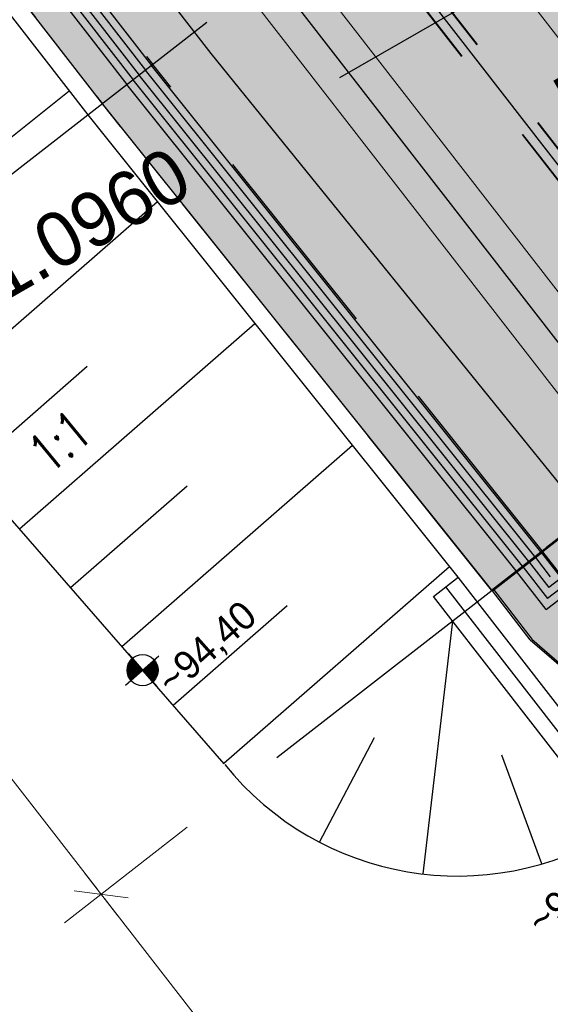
# Model space of a CAD drawing. Header units: metres. Extents: x 3458045 to 3462392, y 5482308 to 5484762.
# Tile 24 of 256: x 3459711 to 3459719, y 5483463 to 5483478. Entities that reach past the tile are written whole.
import ezdxf
from ezdxf.enums import TextEntityAlignment as Align

# ---------------------------------------------------------------- set-up
doc = ezdxf.new("R2010")
doc.units = ezdxf.units.M
doc.header["$PDMODE"] = 3
doc.header["$PDSIZE"] = 0.1
for name, pattern in [('AUSGEZOGEN', [2, 1, 1]), ('STRICHPUNKT2', [12.7, 6.35, -3.175, 0, -3.175]), ('VERDECKT2', [4.7625, 3.175, -1.5875])]:
    doc.linetypes.add(name, pattern=pattern)
doc.layers.get('0').update_dxf_attribs({"linetype": 'CONTINUOUS'})
doc.layers.get('DEFPOINTS').update_dxf_attribs({"linetype": 'CONTINUOUS'})
for name, color, linetype in [('SP_ACHSE_6731', 7, 'CONTINUOUS'), ('SP_AXIS', 7, 'CONTINUOUS'), ('SP_BAUGRUBE-BÖSCHUNG', 210, 'AUSGEZOGEN'), ('SP_BAUGRUBE-TEXT', 210, 'AUSGEZOGEN'), ('SP_BAUGRUBE-VERBAU', 210, 'AUSGEZOGEN'), ('SP_Blockfugen', 2, 'STRICHPUNKT2'), ('SP_Entwässerung', 170, 'VERDECKT2'), ('SP_SOLID_Trogsohle_L6', 254, 'CONTINUOUS'), ('SP_SOLID_Tunnelsohle_L6', 254, 'CONTINUOUS'), ('SP_StadtbahnFluchtweg', 1, 'CONTINUOUS'), ('SP_Trogsohle_L6', 1, 'VERDECKT2'), ('SP_TrogTunnel-Bautoleranz', 160, 'VERDECKT2'), ('SP_Trogwand_L6', 2, 'CONTINUOUS'), ('SP_Tunnelwand_L6', 2, 'VERDECKT2'), ('SP_Vb_Planung', 10, 'CONTINUOUS'), ('SP_VERM', 1, 'CONTINUOUS'), ('T__AXIS', 3, 'CONTINUOUS')]:
    doc.layers.add(name, color=color, linetype=linetype)
doc.layers.add('SP_HILF', color=6, linetype='CONTINUOUS', plot=False)
doc.styles.add('K_ISOCP', font='k_isocp.shx')
doc.styles.add('SP_F', font='romans.shx', dxfattribs={"width": 0.7, "bigfont": 'sp_f.shx'})
doc.linetypes.add('EISENBAHN', pattern='A,0.15,[130,ltypeshp.shx,S=0.25,R=0,X=0,Y=0],0.15', length=0.3)
doc.linetypes.add('ZICKZACK', pattern='A,0.00254,-5.08,[131,ltypeshp.shx,S=5.08,R=0,X=-5.08,Y=0],-10.16,[131,ltypeshp.shx,S=5.08,R=180,X=5.08,Y=0],-5.08', length=20.32254)
doc.dimstyles.new('SOFI35$0', dxfattribs={"dimtxt": 3.5, "dimasz": 0.35, "dimexe": 0.9, "dimexo": 0.625, "dimgap": 0.945, "dimtad": 1, "dimdec": 3, "dimrnd": 0.001, "dimzin": 1, "dimdsep": 46, "dimtxsty": 'SP_F', "dimblk1": 'SOF_BEMSTR1', "dimblk2": 'SOF_BEMSTR2', "dimsah": 1, "dimcen": 3.5, "dimse1": 1, "dimse2": 1, "dimclrd": 1, "dimclre": 1, "dimclrt": 2, "dimaunit": 2, "dimazin": 0, "dimtfac": 1, "dimtdec": 3, "dimtmove": 0, "dimatfit": 3, "dimfxl": 1, "dimtolj": 1, "dimtzin": 0, "dimlwd": 0, "dimlwe": 0, "dimarcsym": 0})

# ---------------------------------------------------------------- blocks, each defined once
blk = doc.blocks.new('kmr_li')
at = {"color": 1, "linetype": 'Continuous'}
blk.add_line((0, 0), (0, 3.5714), dxfattribs=at)
at = {"color": 1}
for p, q in [((0, 0), (-0.3062, 0.9075)), ((-0.3062, 0.9075), (0, 0.5188)), ((0, 0), (0.3062, 0.9075)), ((0.3062, 0.9075), (0, 0.5188))]:
    blk.add_line(p, q, dxfattribs=at)
at = {"color": 1, "linetype": 'Continuous', "style": 'K_ISOCP'}
blk.add_attdef('STATION', text='', height=1, rotation=270.0001, dxfattribs=at).set_placement((0, 4.404), align=Align.MIDDLE_RIGHT)
blk.add_attdef('PARAOL', text='', height=1, rotation=270.0001, dxfattribs=at).set_placement((0.5, 1), align=Align.BOTTOM_RIGHT)
blk.add_attdef('PARAUL', text='', height=1, rotation=270.0001, dxfattribs=at).set_placement((-0.5, 1), align=Align.TOP_RIGHT)
blk = doc.blocks.new('SOF_BEMSTR1')
at = {"color": 0, "linetype": 'ByBlock', "lineweight": -2}
for p, q in [((0, 20), (0, -8.5)), ((3.535, 3.535), (-3.535, -3.535)), ((-5, 0), (5, 0))]:
    blk.add_line(p, q, dxfattribs=at)
blk = doc.blocks.new('SOF_BEMSTR2')
at = {"color": 0, "linetype": 'ByBlock', "lineweight": -2}
for p, q in [((0, -20), (0, 8.5)), ((3.535, 3.535), (-3.535, -3.535)), ((-5, 0), (5, 0))]:
    blk.add_line(p, q, dxfattribs=at)
blk = doc.blocks.new('*D73')
at = {"layer": 'DEFPOINTS', "color": 0, "linetype": 'AUSGEZOGEN', "transparency": 16777216}
for p in [(3459715.602, 5483467.131), (3459712.039, 5483464.363), (3459721.737, 5483459.234)]:
    blk.add_point(p, dxfattribs=at)
at = {"layer": 'SP_VERM', "color": 1, "linetype": 'AUSGEZOGEN', "lineweight": 0, "transparency": 16777216}
blk.add_line((3459718.12, 5483456.535), (3459712.092, 5483464.294), dxfattribs=at)
at = {"layer": 'SP_VERM', "color": 1, "linetype": 'AUSGEZOGEN', "lineweight": 0, "transparency": 16777216, "xscale": 0.08750000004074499, "yscale": 0.08750000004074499, "zscale": 0.08750000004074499}
for name, p, rotation in [('SOF_BEMSTR2', (3459712.039, 5483464.363), 127.8419269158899), ('SOF_BEMSTR1', (3459718.174, 5483456.466), 307.8419269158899)]:
    blk.add_blockref(name, p, dxfattribs=dict(at, rotation=rotation))
at = {"layer": 'SP_VERM', "color": 2, "linetype": 'AUSGEZOGEN', "transparency": 16777216, "insert": (3459715.638, 5483460.828), "char_height": 0.875, "attachment_point": 5, "rotation": 307.8419, "style": 'SP_F'}
blk.add_mtext('\\A1;\\A1;10.00{\\H.7x;\\S^ ;}', dxfattribs=at)
blk = doc.blocks.new('*D74')
at = {"layer": 'DEFPOINTS', "color": 0, "linetype": 'AUSGEZOGEN', "transparency": 16777216}
for p in [(3459709.467, 5483475.028), (3459715.602, 5483467.131), (3459712.039, 5483464.363)]:
    blk.add_point(p, dxfattribs=at)
at = {"layer": 'SP_VERM', "color": 1, "linetype": 'AUSGEZOGEN', "lineweight": 0, "transparency": 16777216}
blk.add_line((3459705.958, 5483472.191), (3459711.985, 5483464.432), dxfattribs=at)
at = {"layer": 'SP_VERM', "color": 1, "linetype": 'AUSGEZOGEN', "lineweight": 0, "transparency": 16777216, "xscale": 0.08750000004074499, "yscale": 0.08750000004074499, "zscale": 0.08750000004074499}
for name, p, rotation in [('SOF_BEMSTR2', (3459705.904, 5483472.26), 127.8419269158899), ('SOF_BEMSTR1', (3459712.039, 5483464.363), 307.8419269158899)]:
    blk.add_blockref(name, p, dxfattribs=dict(at, rotation=rotation))
at = {"layer": 'SP_VERM', "color": 2, "linetype": 'AUSGEZOGEN', "transparency": 16777216, "insert": (3459709.503, 5483468.725), "char_height": 0.875, "attachment_point": 5, "rotation": 307.8419, "style": 'SP_F'}
blk.add_mtext('\\A1;\\A1;10.00{\\H.7x;\\S^ ;}', dxfattribs=at)
blk = doc.blocks.new('SOFI-HK', base_point=(0, 0.000969))
at = {"color": 0, "linetype": 'Continuous'}
for p, q in [((0, 0.139982), (0, -0.138069)), ((-0.145258, 0.000969), (0.139135, 0.000969))]:
    blk.add_line(p, q, dxfattribs=at)
at = {"color": 0, "linetype": 'Continuous', "const_width": 0.1}
for points in [[(0, 0.050969, 0.414214), (-0.05, 0.000969)], [(0.05, 0.000969, -0.414214), (0, -0.049031)]]:
    blk.add_lwpolyline(points, format="xyb", dxfattribs=at)
at = {"color": 0, "linetype": 'Continuous'}
blk.add_circle((0, 0.000969), 0.1, dxfattribs=at)
blk = doc.blocks.new('*U404')
at = {"color": 0, "linetype": 'ByBlock'}
for p, q in [((-6.528, 7.56), (-2.479, 10.787)), ((-4.923, 5.644), (-1.065, 9.009)), ((-3.28, 3.76), (0.499, 7.056)), ((-4.102, 4.702), (-2.192, 6.367)), ((-1.636, 1.876), (2.063, 5.103)), ((-2.458, 2.818), (-0.589, 4.449)), ((0, 0), (3.621, 3.158)), ((-0.815, 0.934), (1.015, 2.53))]:
    blk.add_line(p, q, dxfattribs=at)

msp = doc.modelspace()

# ---------------------------------------------------------------- hatches: boundary and pattern name
at = {"layer": 'SP_SOLID_Trogsohle_L6'}
h = msp.add_hatch(color=253, dxfattribs=at)
h.dxf.hatch_style = 1
edge = h.paths.add_edge_path()
edge.add_arc((3460127.8927, 5483834.6133), 537.099, 217.164557, 217.694715, ccw=False)
edge.add_arc((3459955.4988, 5483703.9272), 320.7694, 216.281031, 217.164557, ccw=False)
edge.add_arc((3459880.7609, 5483649.0648), 228.0567, 215.044095, 216.281031, ccw=False)
edge.add_arc((3459838.5915, 5483619.4891), 176.5497, 213.453748, 215.044095, ccw=False)
edge.add_arc((3459811.2445, 5483601.4202), 143.7725, 211.509991, 213.453748, ccw=False)
edge.add_arc((3459791.8985, 5483589.5604), 121.0806, 209.645391, 211.509991, ccw=False)
edge.add_line((3459686.667, 5483529.6702), (3459677.3737, 5483524.3822))
edge.add_arc((3459790.1917, 5483588.7788), 129.9031, 209.717763, 211.552114)
edge.add_arc((3459809.7879, 5483600.8119), 152.899, 211.552114, 213.48297)
edge.add_arc((3459837.4921, 5483619.137), 186.1154, 213.48297, 215.062767)
edge.add_arc((3459880.2167, 5483649.123), 238.3127, 215.062767, 216.291498)
edge.add_arc((3459955.9461, 5483704.7344), 332.2677, 216.291498, 217.169163)
edge.add_arc((3460130.6394, 5483837.1857), 551.4962, 217.169163, 217.695762)
edge.add_arc((3460997.9826, 5484507.4422), 1647.6385, 217.6957619, 217.8712949)
edge.add_line((3459697.3503, 5483495.9738), (3459712.0627, 5483477.0354))
edge.add_line((3459712.0627, 5483477.0354), (3459718.3037, 5483469.2429))
edge.add_line((3459718.3037, 5483469.2429), (3459719.0948, 5483469.8574))
edge.add_line((3459719.0948, 5483469.8574), (3459725.4524, 5483474.7964))
edge.add_line((3459725.4524, 5483474.7964), (3459726.2429, 5483475.4105))
edge.add_line((3459726.2429, 5483475.4105), (3459720.4822, 5483483.557))
edge.add_line((3459720.4822, 5483483.557), (3459705.9566, 5483502.2551))
edge.add_arc((3460984.2707, 5484496.3712), 1619.3684, 217.6947149, 217.871406, ccw=False)
at = {"layer": 'SP_SOLID_Tunnelsohle_L6'}
h = msp.add_hatch(color=256, dxfattribs=at)
h.dxf.hatch_style = 1
h.paths.add_polyline_path([(3459727.3033, 5483473.6763), (3459726.8478, 5483474.5887), (3459726.2343, 5483475.3784), (3459718.3372, 5483469.2436), (3459718.9505, 5483468.4537), (3459719.7221, 5483467.7869), (3459765.3813, 5483409.0123), (3459764.7356, 5483408.4407), (3459767.1354, 5483405.8929), (3459773.0292, 5483411.4442), (3459765.1423, 5483424.2417), (3459763.7283, 5483428.5535), (3459762.8732, 5483427.8892), (3459757.0234, 5483435.4193)])

# ---------------------------------------------------------------- linework, layer by layer
at = {"layer": 'SP_ACHSE_6731'}
msp.add_lwpolyline([(3459675.7031, 5483617.3858, 0.2228231), (3459677.0437, 5483532.3132, 0.0025401), (3459677.5007, 5483531.3892, 0.0114891), (3459679.8618, 5483526.94, 0.0099571), (3459682.4115, 5483522.5961, 0.0084252), (3459685.1192, 5483518.3487, 0.0068933), (3459687.9557, 5483514.1863, 0.0053614), (3459690.8935, 5483510.0945, 0.0038296), (3459693.906, 5483506.0574, 0.0022977), (3459696.9678, 5483502.0574, 0.0007659), (3459700.054, 5483498.0763), (3459831.272, 5483329.1671, 0.2011722), (3459853.8419, 5483316.445, 0.0012629)], format="xyb", dxfattribs=at)
at = {"layer": 'SP_AXIS'}
msp.add_lwpolyline([(3459675.7031, 5483617.3858, 0.2228231), (3459677.0437, 5483532.3132, 0.0025401), (3459677.5007, 5483531.3892, 0.0114891), (3459679.8618, 5483526.94, 0.0099571), (3459682.4115, 5483522.5961, 0.0084252), (3459685.1192, 5483518.3487, 0.0068933), (3459687.9557, 5483514.1863, 0.0053614), (3459690.8935, 5483510.0945, 0.0038296), (3459693.906, 5483506.0574, 0.0022977), (3459696.9678, 5483502.0574, 0.0007659), (3459700.054, 5483498.0763), (3459831.272, 5483329.1671, 0.2011722), (3459853.8419, 5483316.445, 0.0012629)], format="xyb", dxfattribs=at)
at = {"layer": 'SP_BAUGRUBE-BÖSCHUNG'}
for p, q in [((3459717.2035, 5483464.6883), (3459717.6796, 5483468.7454)), ((3459715.5415, 5483465.1996), (3459716.4242, 5483466.8748)), ((3459719.111, 5483464.8497), (3459718.4683, 5483466.5924))]:
    msp.add_line(p, q, dxfattribs=at)
at = {"layer": 'SP_BAUGRUBE-VERBAU'}
msp.add_line((3459717.3728, 5483469.1402), (3459717.7677, 5483469.447), dxfattribs=at)
for points in [[(3459717.7677, 5483469.447), (3459711.8285, 5483476.8629), (3459697.1208, 5483495.7953, -0.0007659), (3459694.0276, 5483499.7854, -0.0022977), (3459690.9451, 5483503.8124, -0.0038296), (3459687.8985, 5483507.8952, -0.0053614), (3459684.9143, 5483512.0516, -0.0068933), (3459682.02, 5483516.2988, -0.0084252), (3459679.245, 5483520.6517, -0.0083742), (3459677.0257, 5483524.4055, -0.0114891)], [(3459714.014, 5483466.4553), (3459708.1885, 5483473.1334), (3459693.2158, 5483491.9222, -0.0007659), (3459690.0625, 5483495.8875, -0.0022977), (3459686.8912, 5483499.926, -0.0038296), (3459683.7301, 5483504.0546, -0.0053614), (3459680.6069, 5483508.293, -0.0068933), (3459677.5513, 5483512.6599, -0.0056361), (3459675.5569, 5483515.6678, -0.0064751)]]:
    msp.add_lwpolyline(points, format="xyb", dxfattribs=at)
for points in [[(3459749.0554, 5483429.1719), (3459717.7677, 5483469.447)], [(3459762.866, 5483410.5793), (3459717.3728, 5483469.1402)]]:
    msp.add_lwpolyline(points, dxfattribs=at)
at = {"layer": 'SP_BAUGRUBE-VERBAU', "linetype": 'ZICKZACK', "ltscale": 0.2}
msp.add_lwpolyline([(3459763.0918, 5483410.6961), (3459717.5703, 5483469.2936)], dxfattribs=at)
at = {"layer": 'SP_BAUGRUBE-VERBAU'}
msp.add_arc((3459717.7606, 5483469.4558), 4.8, 218.82572, 301.86481, dxfattribs=at)
at = {"layer": 'SP_Blockfugen'}
for p, q in [((3459723.8444, 5483486.1975), (3459708.4454, 5483474.2347)), ((3459729.9793, 5483478.3004), (3459714.5802, 5483466.3376))]:
    msp.add_line(p, q, dxfattribs=at)
at = {"layer": 'SP_Entwässerung'}
for p, q in [((3459713.1957, 5483484.2555), (3459737.7347, 5483452.6679)), ((3459713.2021, 5483484.2604), (3459737.741, 5483452.6728)), ((3459712.9516, 5483484.0678), (3459737.4915, 5483452.4789)), ((3459712.9579, 5483484.0726), (3459737.4978, 5483452.4838))]:
    msp.add_line(p, q, dxfattribs=at)
at = {"layer": 'SP_HILF'}
msp.add_lwpolyline([(3459702.897, 5483506.2019, -0.0023133), (3459699.8764, 5483510.1484, -0.0038551), (3459696.9188, 5483514.1131, -0.0053972), (3459694.0485, 5483518.1131, -0.0069393), (3459691.2906, 5483522.1637, -0.0084814), (3459688.6714, 5483526.2779, -0.008136), (3459686.667, 5483529.6702), (3459677.3737, 5483524.3822, 0.008004), (3459679.4928, 5483520.8039, 0.0084251), (3459682.2626, 5483516.4592, 0.0068933), (3459685.1523, 5483512.2187, 0.0053614), (3459688.1329, 5483508.0673, 0.0038296), (3459691.1768, 5483503.9881, 0.0022977), (3459694.2577, 5483499.9632, 0.0007659), (3459697.3503, 5483495.9738), (3459712.0627, 5483477.0354), (3459718.3037, 5483469.2429), (3459719.0948, 5483469.8574), (3459725.4524, 5483474.7964), (3459726.2429, 5483475.4105), (3459720.4822, 5483483.557), (3459705.9566, 5483502.2551, -0.000771)], format="xyb", close=True, dxfattribs=at)
msp.add_lwpolyline([(3459727.3033, 5483473.6763), (3459726.8478, 5483474.5887), (3459726.2343, 5483475.3784), (3459718.3372, 5483469.2436), (3459718.9505, 5483468.4537), (3459719.7221, 5483467.7869), (3459765.3466, 5483409.0162), (3459764.7356, 5483408.4407), (3459767.1354, 5483405.8929), (3459773.0292, 5483411.4442), (3459765.1423, 5483424.2417), (3459763.7283, 5483428.5535), (3459762.8732, 5483427.8892), (3459757.0234, 5483435.4193)], close=True, dxfattribs=at)
at = {"layer": 'SP_StadtbahnFluchtweg'}
msp.add_line((3459720.1045, 5483470.0661), (3459713.8066, 5483477.8467), dxfattribs=at)
msp.add_lwpolyline([(3459713.8054, 5483477.8483), (3459699.0269, 5483496.8717, -0.000771), (3459695.9533, 5483500.8367, -0.0023131), (3459692.8836, 5483504.8473, -0.0038551), (3459689.8451, 5483508.9205, -0.0053972), (3459686.8643, 5483513.0744, -0.0069393), (3459683.9694, 5483517.3264, -0.0084814), (3459681.1903, 5483521.6917, -0.0100236), (3459678.5589, 5483526.1837, -0.0115658), (3459676.1094, 5483530.8125, -0.0049744), (3459675.2021, 5483532.6753, -0.1668111), (3459667.7831, 5483598.279, -0.1668111)], format="xyb", dxfattribs=at)
at = {"layer": 'SP_Trogsohle_L6', "color": 1, "linetype": 'VERDECKT2'}
msp.add_line((3459725.4524, 5483474.7964), (3459719.0948, 5483469.8574), dxfattribs=at)
at = {"layer": 'SP_TrogTunnel-Bautoleranz'}
msp.add_line((3459719.1145, 5483469.8728), (3459712.8674, 5483477.6704), dxfattribs=at)
msp.add_lwpolyline([(3459666.6716, 5483597.3578, 0.1668118), (3459674.8871, 5483531.2602, 0.0025401), (3459675.3549, 5483530.3142, 0.0114891), (3459677.7682, 5483525.7666, 0.0099571), (3459680.3663, 5483521.3402, 0.0084252), (3459683.1175, 5483517.0247, 0.0068933), (3459685.9913, 5483512.8075, 0.0053614), (3459688.9591, 5483508.6739, 0.0038296), (3459691.9936, 5483504.6074, 0.0022977), (3459695.0687, 5483500.5899, 0.0007659), (3459698.1595, 5483496.603), (3459712.8676, 5483477.6701, 0.2011722)], format="xyb", dxfattribs=at)
msp.add_lwpolyline([(3459766.8743, 5483408.3945), (3459719.1269, 5483469.8571)], dxfattribs=at)
at = {"layer": 'SP_Trogwand_L6', "color": 251, "linetype": 'Continuous'}
for p, q in [((3459718.9972, 5483469.7793), (3459712.7491, 5483477.5781)), ((3459718.8021, 5483469.623), (3459712.5517, 5483477.4247)), ((3459718.8997, 5483469.7011), (3459712.6504, 5483477.5014)), ((3459725.9773, 5483474.5279), (3459719.2239, 5483469.2814)), ((3459726.1527, 5483474.5058), (3459719.2018, 5483469.106)), ((3459718.9085, 5483469.6874), (3459719.2239, 5483469.2814)), ((3459719.0072, 5483469.7641), (3459719.2459, 5483469.4568)), ((3459718.8098, 5483469.6107), (3459719.2018, 5483469.106))]:
    msp.add_line(p, q, dxfattribs=at)
at = {"layer": 'SP_Trogwand_L6'}
for p, q in [((3459719.0948, 5483469.8574), (3459712.8479, 5483477.6548)), ((3459718.6986, 5483469.5497), (3459712.453, 5483477.348)), ((3459719.18, 5483468.9308), (3459726.3279, 5483474.4836))]:
    msp.add_line(p, q, dxfattribs=at)
at = {"layer": 'SP_Trogwand_L6', "color": 1, "linetype": 'VERDECKT2'}
for p, q in [((3459718.3037, 5483469.2429), (3459712.0581, 5483477.0412)), ((3459718.3037, 5483469.2429), (3459719.0948, 5483469.8574)), ((3459718.3164, 5483469.2274), (3459719.1269, 5483469.8571))]:
    msp.add_line(p, q, dxfattribs=at)
at = {"layer": 'SP_Trogwand_L6'}
for points in [[(3459666.1578, 5483597.4657, 0.1668117), (3459674.4153, 5483531.0298, 0.0025401), (3459674.8856, 5483530.0791, 0.0114891), (3459677.3102, 5483525.5099, 0.0099571), (3459679.9189, 5483521.0655, 0.0084252), (3459682.6796, 5483516.7351, 0.0068933), (3459685.5616, 5483512.5059, 0.0053614), (3459688.5359, 5483508.3632, 0.0038296), (3459691.5752, 5483504.2902, 0.0022977), (3459694.6533, 5483500.2689, 0.0007659), (3459697.745, 5483496.2807), (3459712.453, 5483477.348, 0.2011722)], [(3459666.6471, 5483597.363, 0.1668118), (3459674.8646, 5483531.2492, 0.0025401), (3459675.3326, 5483530.303, 0.0114891), (3459677.7464, 5483525.7544, 0.0099571), (3459680.345, 5483521.3272, 0.0084252), (3459683.0966, 5483517.0109, 0.0068933), (3459685.9708, 5483512.7932, 0.0053614), (3459688.9389, 5483508.6591, 0.0038296), (3459691.9736, 5483504.5923, 0.0022977), (3459695.0489, 5483500.5746, 0.0007659), (3459698.1397, 5483496.5877), (3459712.8479, 5483477.6548, 0.2011722)]]:
    msp.add_lwpolyline(points, format="xyb", dxfattribs=at)
at = {"layer": 'SP_Trogwand_L6', "color": 251, "linetype": 'Continuous'}
for points in [[(3459666.2801, 5483597.44, 0.1668117), (3459674.5276, 5483531.0847, 0.0025401), (3459674.9973, 5483530.135, 0.0114891), (3459677.4193, 5483525.571, 0.0099571), (3459680.0254, 5483521.1309, 0.0084252), (3459682.7838, 5483516.804, 0.0068933), (3459685.6639, 5483512.5777, 0.0053614), (3459688.6367, 5483508.4372, 0.0038296), (3459691.6748, 5483504.3657, 0.0022977), (3459694.7522, 5483500.3453, 0.0007659), (3459697.8437, 5483496.3575), (3459712.5517, 5483477.4247)], [(3459666.4024, 5483597.4143, 0.1668117), (3459674.6399, 5483531.1395, 0.0025401), (3459675.1091, 5483530.191, 0.0114891), (3459677.5283, 5483525.6321, 0.0099571), (3459680.132, 5483521.1963, 0.0084252), (3459682.8881, 5483516.873, 0.0068933), (3459685.7662, 5483512.6495, 0.0053614), (3459688.7374, 5483508.5112, 0.0038296), (3459691.7744, 5483504.4412, 0.0022977), (3459694.8511, 5483500.4218, 0.0007659), (3459697.9424, 5483496.4342), (3459712.6504, 5483477.5014)], [(3459666.5248, 5483597.3886, 0.1668118), (3459674.7523, 5483531.1943, 0.0025401), (3459675.2208, 5483530.247, 0.0114891), (3459677.6374, 5483525.6933, 0.0099571), (3459680.2385, 5483521.2617, 0.0084252), (3459682.9924, 5483516.9419, 0.0068933), (3459685.8685, 5483512.7214, 0.0053614), (3459688.8382, 5483508.5852, 0.0038296), (3459691.874, 5483504.5167, 0.0022977), (3459694.95, 5483500.4982, 0.0007659), (3459698.0411, 5483496.5109), (3459712.7491, 5483477.5781)]]:
    msp.add_lwpolyline(points, format="xyb", dxfattribs=at)
at = {"layer": 'SP_Trogwand_L6', "color": 1, "linetype": 'VERDECKT2'}
msp.add_lwpolyline([(3459677.3737, 5483524.3822, 0.008004), (3459679.4928, 5483520.8039, 0.0084252), (3459682.2626, 5483516.4592, 0.0068933), (3459685.1523, 5483512.2187, 0.0053614), (3459688.1329, 5483508.0673, 0.0038296), (3459691.1768, 5483503.9881, 0.0022977), (3459694.2577, 5483499.9632, 0.0007659), (3459697.3503, 5483495.9738), (3459712.0581, 5483477.0413, 0.2011722)], format="xyb", dxfattribs=at)
at = {"layer": 'SP_Trogwand_L6'}
msp.add_lwpolyline([(3459719.18, 5483468.9308), (3459718.7113, 5483469.5342)], dxfattribs=at)
at = {"layer": 'SP_Tunnelwand_L6'}
msp.add_line((3459718.9238, 5483468.4456), (3459719.6952, 5483467.7786), dxfattribs=at)
for points in [[(3459766.856, 5483408.3772), (3459719.1072, 5483469.8417)], [(3459718.9238, 5483468.4456), (3459718.3164, 5483469.2274)]]:
    msp.add_lwpolyline(points, dxfattribs=at)
at = {"layer": 'SP_Vb_Planung', "linetype": 'AUSGEZOGEN', "lineweight": 13, "ltscale": 13}
for points in [[(3459675.2472, 5483617.5909, 0.2228231), (3459676.5944, 5483532.0938, 0.0025401), (3459677.0537, 5483531.1652, 0.0114891), (3459679.4256, 5483526.6956, 0.0099571), (3459681.9854, 5483522.3345, 0.0084252), (3459684.7022, 5483518.0729, 0.0068933), (3459687.5465, 5483513.899, 0.0053614), (3459690.4905, 5483509.7985, 0.0038296), (3459693.5076, 5483505.7553, 0.0022977), (3459696.5721, 5483501.7517, 0.0007659), (3459699.6593, 5483497.7694), (3459830.8772, 5483328.8604, 0.2011722), (3459853.784, 5483315.9484, 0.0012629)], [(3459676.1591, 5483617.1806, 0.2228231), (3459677.493, 5483532.5326, 0.0025401), (3459677.9478, 5483531.6131, 0.0114891), (3459680.298, 5483527.1845, 0.0099571), (3459682.8376, 5483522.8577, 0.0084252), (3459685.5362, 5483518.6246, 0.0068933), (3459688.365, 5483514.4735, 0.0053614), (3459691.2965, 5483510.3904, 0.0038296), (3459694.3044, 5483506.3595, 0.0022977), (3459697.3634, 5483502.3632, 0.0007659), (3459700.4487, 5483498.3833), (3459831.6669, 5483329.4739, 0.2011722), (3459853.8999, 5483316.9416, 0.001261)], [(3459853.4564, 5483319.5216, -0.1948963), (3459833.6384, 5483331.0102), (3459702.6201, 5483499.6631, -0.000771), (3459699.5536, 5483503.6188, -0.0023131), (3459696.5095, 5483507.596, -0.0038551), (3459693.5129, 5483511.6129, -0.0053972), (3459690.5894, 5483515.6871, -0.0069393), (3459687.7656, 5483519.8346, -0.0084814), (3459685.0694, 5483524.0698, -0.0100236), (3459682.5302, 5483528.4044, -0.0115658), (3459680.1791, 5483532.8471, -0.0049744), (3459679.3124, 5483534.6267, -0.2153203), (3459677.7913, 5483614.5783, -0.0091566)]]:
    msp.add_lwpolyline(points, format="xyb", dxfattribs=at)
at = {"layer": 'SP_Vb_Planung', "linetype": 'EISENBAHN', "lineweight": 13, "ltscale": 13}
msp.add_lwpolyline([(3459675.7031, 5483617.3858, 0.2228231), (3459677.0437, 5483532.3132, 0.0025401), (3459677.5007, 5483531.3892, 0.0114891), (3459679.8618, 5483526.94, 0.0099571), (3459682.4115, 5483522.5961, 0.0084252), (3459685.1192, 5483518.3487, 0.0068933), (3459687.9557, 5483514.1863, 0.0053614), (3459690.8935, 5483510.0945, 0.0038296), (3459693.906, 5483506.0574, 0.0022977), (3459696.9678, 5483502.0574, 0.0007659), (3459700.054, 5483498.0763), (3459831.272, 5483329.1671, 0.2011722), (3459853.8419, 5483316.445, 0.0012629)], format="xyb", dxfattribs=at)
at = {"layer": 'T__AXIS'}
msp.add_lwpolyline([(3459852.8088, 5483318.3544, -0.1909974), (3459832.6507, 5483330.2433), (3459701.7482, 5483498.7468, -0.0007641), (3459698.6548, 5483502.7371, -0.0022924), (3459695.5859, 5483506.7462, -0.0038207), (3459692.5662, 5483510.7926, -0.005349), (3459689.6213, 5483514.8936, -0.0068774), (3459686.7776, 5483519.0653, -0.0084057), (3459684.0627, 5483523.3219, -0.0099341), (3459681.5058, 5483527.6751, -0.0114626), (3459679.1375, 5483532.1336, -0.004929), (3459678.2644, 5483533.918, -0.2160712), (3459676.6775, 5483615.1548, -0.0091087)], format="xyb", dxfattribs=at)

# ---------------------------------------------------------------- block references
at = {"layer": 'SP_AXIS', "color": 0}
ref = msp.add_blockref('kmr_li', (3459726.7049, 5483483.6852), dxfattribs=dict(at, xscale=3.500000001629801, yscale=3.500000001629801, zscale=3.500000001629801, rotation=119.86963587))
ref.add_attrib('STATION', '1+891.0960', dxfattribs={"layer": '0', "color": 1, "linetype": 'Continuous', "height": 0.875, "rotation": 29.86969, "style": 'K_ISOCP'}).set_placement((3459713.3384, 5483476.0085), align=Align.MIDDLE_RIGHT)
ref.add_attrib('PARAOL', 'A=50.0000', dxfattribs={"layer": '0', "color": 1, "linetype": 'Continuous', "height": 0.875, "rotation": 29.86969, "style": 'K_ISOCP'}).set_placement((3459722.7983, 5483483.4596), align=Align.BOTTOM_RIGHT)
ref.add_attrib('PARAUL', 'R=-84.0000', dxfattribs={"layer": '0', "color": 1, "linetype": 'Continuous', "height": 0.875, "rotation": 29.86969, "style": 'K_ISOCP'}).set_placement((3459724.5414, 5483480.4246), align=Align.TOP_RIGHT)
at = {"layer": 'SP_BAUGRUBE-BÖSCHUNG'}
msp.add_blockref('*U404', (3459714.007, 5483466.4633), dxfattribs=at)
at = {"layer": 'SP_BAUGRUBE-TEXT', "linetype": 'AUSGEZOGEN', "xscale": 2.500000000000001, "yscale": 2.500000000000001, "zscale": 2.500000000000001, "rotation": 41.09910666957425}
msp.add_blockref('SOFI-HK', (3459712.7039, 5483467.9572), dxfattribs=at)

# ---------------------------------------------------------------- texts
at = {"layer": 'SP_BAUGRUBE-TEXT', "linetype": 'AUSGEZOGEN', "style": 'K_ISOCP'}
for s, rotation, p in [('~94,40', 41.61119, (3459713.1827, 5483467.5375)), ('~95,20', 38.35401, (3459719.1035, 5483463.6842))]:
    msp.add_text(s, height=0.45, rotation=rotation, dxfattribs=at).set_placement(p)
at = {"layer": 'SP_BAUGRUBE-TEXT', "linetype": 'AUSGEZOGEN', "insert": (3459711.3729, 5483471.6273), "char_height": 0.625, "attachment_point": 5, "rotation": 39.32736, "style": 'SP_F'}
msp.add_mtext('\\A1;1:1', dxfattribs=at)

# ---------------------------------------------------------------- dimensions: what is measured, and where the dimension line sits
at = {"layer": 'SP_VERM', "linetype": 'AUSGEZOGEN'}
dim = msp.add_linear_dim(base=(3459712.0388, 5483464.3633), p1=(3459709.467, 5483475.0283), p2=(3459715.6019, 5483467.1313), angle=127.84193, text='\\A1;10.00{\\H.7x;\\S^ ;}', dimstyle='SOFI35$0', override={"dimblk1": 'SOF_BEMSTR2', "dimblk2": 'SOF_BEMSTR1'}, dxfattribs=at)
dim.commit()
dim.dimension.update_dxf_attribs({"geometry": '*D74', "text_midpoint": (3459709.5034, 5483468.7252)})
dim = msp.add_linear_dim(base=(3459712.0388, 5483464.3633), p1=(3459721.7367, 5483459.2342), p2=(3459715.6019, 5483467.1313), angle=127.84193, text='\\A1;10.00{\\H.7x;\\S^ ;}', dimstyle='SOFI35$0', dxfattribs=at)
dim.commit()
dim.dimension.update_dxf_attribs({"geometry": '*D73', "text_midpoint": (3459715.6383, 5483460.8281)})

doc.saveas('drawing.dxf')
